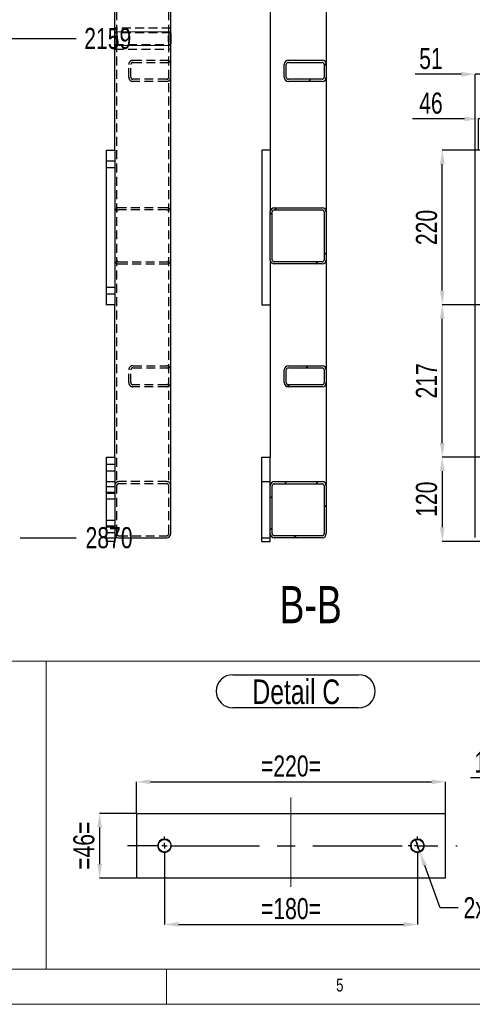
# Model space of a CAD drawing. Header units: millimetres. Extents: x 5 to 589, y 5 to 415.
# Tile 2 of 15: x 176 to 241, y 5 to 145. Entities that reach past the tile are written whole.
import ezdxf

# ---------------------------------------------------------------- set-up
doc = ezdxf.new("R2010")
doc.units = ezdxf.units.MM
doc.header["$PDSIZE"] = -1
doc.linetypes.add('CENTERX2', pattern=[20.32, 12.7, -2.54, 2.54, -2.54])
doc.linetypes.add('HIDDEN', pattern=[1.905, 1.27, -0.635])
for name, color, linetype in [('COTES', 1, 'Continuous'), ('NOTES', 6, 'Continuous'), ('TRAIT-FINS', 9, 'Continuous'), ('TRAIT-MIXTES', 3, 'CENTERX2'), ('TRAIT-TIRET', 2, 'HIDDEN')]:
    doc.layers.add(name, color=color, linetype=linetype)
doc.layers.add('TRAIT-FORT', color=4, linetype='Continuous', lineweight=25)
doc.styles.add('SLDTEXTSTYLE0', font='TXT', dxfattribs={"width": 0.75})
doc.dimstyles.new('SLDDIMSTYLE1', dxfattribs={"dimtxt": 3, "dimasz": 2, "dimexe": 0, "dimexo": 0.0625, "dimgap": 0.75, "dimtad": 0, "dimtih": 1, "dimtoh": 1, "dimdec": 0, "dimlfac": 10, "dimrnd": 1e-09, "dimzin": 12, "dimdsep": 46, "dimtxsty": 'SLDTEXTSTYLE0', "dimsah": 1, "dimcen": 0.09, "dimadec": 0, "dimazin": 3, "dimtfac": 1, "dimtdec": 0, "dimtofl": 0, "dimtmove": 0, "dimatfit": 3, "dimfxl": 1, "dimfrac": 2, "dimtolj": 1, "dimtzin": 12, "dimarcsym": 0})
doc.dimstyles.new('SLDDIMSTYLE2', dxfattribs={"dimtxt": 3, "dimasz": 2, "dimexe": 0, "dimexo": 0.0625, "dimgap": 0.75, "dimtad": 1, "dimdec": 0, "dimlfac": 10, "dimrnd": 1e-09, "dimzin": 12, "dimdsep": 46, "dimtxsty": 'SLDTEXTSTYLE0', "dimsah": 1, "dimcen": 0.09, "dimadec": 0, "dimazin": 3, "dimtfac": 1, "dimtdec": 0, "dimtofl": 0, "dimtmove": 0, "dimatfit": 3, "dimfxl": 1, "dimfrac": 2, "dimtolj": 1, "dimtzin": 12, "dimarcsym": 0})
doc.dimstyles.new('SLDDIMSTYLE4', dxfattribs={"dimtxt": 3, "dimasz": 2, "dimexe": 0, "dimexo": 0.0625, "dimgap": 0.75, "dimtad": 0, "dimtih": 1, "dimtoh": 1, "dimdec": 0, "dimlfac": 5, "dimrnd": 1e-09, "dimzin": 12, "dimdsep": 46, "dimtxsty": 'SLDTEXTSTYLE0', "dimblk1": 'NONE', "dimsah": 1, "dimcen": 0, "dimadec": 0, "dimazin": 3, "dimtfac": 1, "dimtdec": 0, "dimtmove": 0, "dimatfit": 3, "dimldrblk": 'NONE', "dimfxl": 1, "dimfrac": 2, "dimtolj": 1, "dimtzin": 12, "dimarcsym": 0})
doc.dimstyles.new('SLDDIMSTYLE5', dxfattribs={"dimtxt": 3, "dimasz": 2, "dimexe": 0, "dimexo": 0.0625, "dimgap": 0.75, "dimtad": 1, "dimdec": 0, "dimlfac": 5, "dimrnd": 1e-09, "dimzin": 12, "dimdsep": 46, "dimtxsty": 'SLDTEXTSTYLE0', "dimsah": 1, "dimcen": 0.09, "dimadec": 0, "dimazin": 3, "dimtfac": 1, "dimtdec": 0, "dimtofl": 0, "dimtmove": 0, "dimatfit": 3, "dimfxl": 1, "dimfrac": 2, "dimtolj": 1, "dimtzin": 12, "dimarcsym": 0})
doc.dimstyles.new('SLDDIMSTYLE6', dxfattribs={"dimtxt": 3, "dimasz": 2, "dimexe": 0, "dimexo": 0.0625, "dimgap": 0.75, "dimtad": 1, "dimdec": 0, "dimlfac": 5, "dimrnd": 1e-09, "dimzin": 12, "dimdsep": 46, "dimtxsty": 'SLDTEXTSTYLE0', "dimsah": 1, "dimcen": 0.09, "dimadec": 0, "dimazin": 3, "dimtfac": 1, "dimtdec": 0, "dimtmove": 0, "dimatfit": 0, "dimfxl": 1, "dimfrac": 2, "dimtolj": 1, "dimtzin": 12, "dimarcsym": 0})
doc.dimstyles.new('SLDDIMSTYLE7', dxfattribs={"dimtxt": 3, "dimasz": 2, "dimexe": 0, "dimexo": 0.0625, "dimgap": 0.75, "dimtad": 1, "dimdec": 0, "dimlfac": 10, "dimrnd": 1e-09, "dimzin": 12, "dimdsep": 46, "dimtxsty": 'SLDTEXTSTYLE0', "dimsah": 1, "dimcen": 0.09, "dimadec": 0, "dimazin": 3, "dimtfac": 1, "dimtdec": 0, "dimtmove": 0, "dimatfit": 0, "dimfxl": 1, "dimfrac": 2, "dimtolj": 1, "dimtzin": 12, "dimarcsym": 0})
pattern_1 = [(45, (0, 0), (-13.4704, 13.4704), []), (45, (4.49, 0), (-13.4704, 13.4704), []), (45, (8.98, 0), (-13.4704, 13.4704), []), (45, (13.47, 0), (-13.4704, 13.4704), [])]

# ---------------------------------------------------------------- blocks, each defined once
blk = doc.blocks.new('_D_5')
at = {"layer": 'COTES', "color": 0, "lineweight": -2, "transparency": 16777216}
blk.add_line((69.12, 142.52), (184.16, 142.52), dxfattribs=at)
at = {"layer": 'Defpoints', "color": 0, "transparency": 16777216}
for p in [(176.13, 358.43), (69.05, 142.52), (184.16, 142.52)]:
    blk.add_point(p, dxfattribs=at)
at = {"layer": 'COTES', "color": 0, "transparency": 16777216, "insert": (188.66, 142.52), "char_height": 3, "attachment_point": 5, "style": 'SLDTEXTSTYLE0'}
blk.add_mtext('\\A1;2159', dxfattribs=at)
blk = doc.blocks.new('_D_6')
at = {"layer": 'COTES', "color": 0, "lineweight": -2, "transparency": 16777216}
blk.add_line((176.19, 71.43), (184.16, 71.43), dxfattribs=at)
at = {"layer": 'Defpoints', "color": 0, "transparency": 16777216}
for p in [(176.13, 358.43), (176.13, 71.43), (184.16, 71.43)]:
    blk.add_point(p, dxfattribs=at)
at = {"layer": 'COTES', "color": 0, "transparency": 16777216, "insert": (188.85, 71.43), "char_height": 3, "attachment_point": 5, "style": 'SLDTEXTSTYLE0'}
blk.add_mtext('\\A1;2870', dxfattribs=at)
blk = doc.blocks.new('_D_32')
at = {"layer": 'COTES', "color": 0, "lineweight": -2, "transparency": 16777216}
for p, q in [((232.4, 28.52), (233.09, 26.65)), ((235.98, 18.76), (233.78, 24.77)), ((238.55, 18.76), (235.98, 18.76))]:
    blk.add_line(p, q, dxfattribs=at)
at = {"layer": 'COTES', "color": 0, "transparency": 16777216}
blk.add_solid([(234.09, 24.88), (233.46, 24.65), (233.09, 26.65)], dxfattribs=at)
at = {"layer": 'Defpoints', "color": 0, "transparency": 16777216}
for p in [(232.4, 28.52), (233.09, 26.65)]:
    blk.add_point(p, dxfattribs=at)
at = {"layer": 'COTES', "color": 0, "transparency": 16777216, "insert": (239.3, 20.26), "char_height": 3, "attachment_point": 1, "style": 'SLDTEXTSTYLE0'}
blk.add_mtext('\\A1;2x M10', dxfattribs=at)
blk = doc.blocks.new('_NONE')
blk = doc.blocks.new('_D_33')
at = {"layer": 'COTES', "color": 0, "lineweight": -2, "transparency": 16777216}
for p, q in [((192.74, 32.25), (192.74, 36.69)), ((194.74, 36.69), (234.74, 36.69)), ((236.74, 32.25), (236.74, 36.69))]:
    blk.add_line(p, q, dxfattribs=at)
at = {"layer": 'COTES', "color": 0, "transparency": 16777216}
for points in [[(194.74, 37.02), (194.74, 36.35), (192.74, 36.69)], [(234.74, 37.02), (234.74, 36.35), (236.74, 36.69)]]:
    blk.add_solid(points, dxfattribs=at)
at = {"layer": 'Defpoints', "color": 0, "transparency": 16777216}
for p in [(236.74, 36.69), (192.74, 32.18), (236.74, 32.18)]:
    blk.add_point(p, dxfattribs=at)
at = {"layer": 'COTES', "color": 0, "transparency": 16777216, "insert": (214.74, 40.44), "char_height": 3, "attachment_point": 2, "style": 'SLDTEXTSTYLE0'}
blk.add_mtext('\\A1;=220=', dxfattribs=at)
blk = doc.blocks.new('_D_34')
at = {"layer": 'COTES', "color": 0, "lineweight": -2, "transparency": 16777216}
for p, q in [((196.74, 26.22), (196.74, 16.38)), ((232.74, 26.22), (232.74, 16.38)), ((198.74, 16.38), (230.74, 16.38))]:
    blk.add_line(p, q, dxfattribs=at)
at = {"layer": 'COTES', "color": 0, "transparency": 16777216}
for points in [[(198.74, 16.72), (198.74, 16.05), (196.74, 16.38)], [(230.74, 16.72), (230.74, 16.05), (232.74, 16.38)]]:
    blk.add_solid(points, dxfattribs=at)
at = {"layer": 'Defpoints', "color": 0, "transparency": 16777216}
for p in [(196.74, 26.28), (232.74, 26.28), (232.74, 16.38)]:
    blk.add_point(p, dxfattribs=at)
at = {"layer": 'COTES', "color": 0, "transparency": 16777216, "insert": (214.74, 20.13), "char_height": 3, "attachment_point": 2, "style": 'SLDTEXTSTYLE0'}
blk.add_mtext('\\A1;=180=', dxfattribs=at)
blk = doc.blocks.new('_D_35')
at = {"layer": 'COTES', "color": 0, "lineweight": -2, "transparency": 16777216}
for p, q in [((192.68, 32.18), (187.51, 32.18)), ((187.51, 30.18), (187.51, 24.98)), ((192.68, 22.98), (187.51, 22.98))]:
    blk.add_line(p, q, dxfattribs=at)
at = {"layer": 'COTES', "color": 0, "transparency": 16777216}
for points in [[(187.17, 30.18), (187.84, 30.18), (187.51, 32.18)], [(187.17, 24.98), (187.84, 24.98), (187.51, 22.98)]]:
    blk.add_solid(points, dxfattribs=at)
at = {"layer": 'Defpoints', "color": 0, "transparency": 16777216}
for p in [(192.74, 32.18), (187.51, 22.98), (192.74, 22.98)]:
    blk.add_point(p, dxfattribs=at)
at = {"layer": 'COTES', "color": 0, "transparency": 16777216, "insert": (183.76, 27.58), "char_height": 3, "attachment_point": 2, "rotation": 90, "style": 'SLDTEXTSTYLE0'}
blk.add_mtext('\\A1;=46=', dxfattribs=at)
blk = doc.blocks.new('SW_NOTE_6')
at = {"layer": 'NOTES', "color": 0}
for p, q in [((-0.24, 5.19), (17.67, 5.19)), ((17.67, 0.47), (-0.24, 0.47))]:
    blk.add_line(p, q, dxfattribs=at)
for centre, start, end in [((-0.24, 2.83), 90, 270), ((17.67, 2.83), 270, 90)]:
    blk.add_arc(centre, 2.36, start, end, dxfattribs=at)
at = {"layer": 'NOTES', "color": 0, "insert": (8.8, 4.51), "char_height": 3.5, "attachment_point": 2, "style": 'SLDTEXTSTYLE0'}
blk.add_mtext('Detail C', dxfattribs=at)
blk = doc.blocks.new('SW_CENTERMARKSYMBOL_5')
at = {"layer": 'TRAIT-MIXTES', "color": 0}
for p, q in [((-0.8, 0), (-5.27, 0)), ((0, 0), (-0.4, 0)), ((0, 0.8), (0, 1.3)), ((0, 0), (0, 0.4)), ((0, 0), (0, -0.4)), ((0, 0), (0.4, 0)), ((0.8, 0), (41.65, 0)), ((0, -0.8), (0, -1.3))]:
    blk.add_line(p, q, dxfattribs=at)
blk = doc.blocks.new('SW_CENTERMARKSYMBOL_6')
at = {"layer": 'TRAIT-MIXTES', "color": 0}
for p, q in [((-0.8, 0), (-1.3, 0)), ((0, 0), (-0.4, 0)), ((0, 0.8), (0, 1.3)), ((0, 0), (0, 0.4)), ((0, 0), (0, -0.4)), ((0, 0), (0.4, 0)), ((0.8, 0), (1.3, 0)), ((0, -0.8), (0, -1.3))]:
    blk.add_line(p, q, dxfattribs=at)
blk = doc.blocks.new('_D_53')
at = {"layer": 'COTES', "color": 0, "lineweight": -2, "transparency": 16777216}
for p, q in [((246.77, 37.25), (240.27, 37.25)), ((248.77, 32.25), (248.77, 37.25)), ((251.17, 37.25), (248.77, 37.25)), ((251.17, 32.25), (251.17, 37.25)), ((253.17, 37.25), (255.17, 37.25))]:
    blk.add_line(p, q, dxfattribs=at)
at = {"layer": 'COTES', "color": 0, "transparency": 16777216}
for points in [[(246.77, 37.59), (246.77, 36.92), (248.77, 37.25)], [(253.17, 37.59), (253.17, 36.92), (251.17, 37.25)]]:
    blk.add_solid(points, dxfattribs=at)
at = {"layer": 'Defpoints', "color": 0, "transparency": 16777216}
for p in [(248.77, 37.25), (248.77, 32.18), (251.17, 32.18)]:
    blk.add_point(p, dxfattribs=at)
at = {"layer": 'COTES', "color": 0, "transparency": 16777216, "insert": (242.52, 41), "char_height": 3, "attachment_point": 2, "style": 'SLDTEXTSTYLE0'}
blk.add_mtext('\\A1;12', dxfattribs=at)
blk = doc.blocks.new('_D_73')
at = {"layer": 'COTES', "color": 0, "lineweight": -2, "transparency": 16777216}
for p, q in [((344.78, 126.63), (236.27, 126.63)), ((236.27, 106.63), (236.27, 124.63)), ((344.78, 104.63), (236.27, 104.63))]:
    blk.add_line(p, q, dxfattribs=at)
at = {"layer": 'COTES', "color": 0, "transparency": 16777216}
for points in [[(235.94, 124.63), (236.6, 124.63), (236.27, 126.63)], [(235.94, 106.63), (236.6, 106.63), (236.27, 104.63)]]:
    blk.add_solid(points, dxfattribs=at)
at = {"layer": 'Defpoints', "color": 0, "transparency": 16777216}
for p in [(236.27, 126.63), (344.84, 126.63), (344.84, 104.63)]:
    blk.add_point(p, dxfattribs=at)
at = {"layer": 'COTES', "color": 0, "transparency": 16777216, "insert": (232.52, 115.63), "char_height": 3, "attachment_point": 2, "rotation": 90, "style": 'SLDTEXTSTYLE0'}
blk.add_mtext('\\A1;220', dxfattribs=at)
blk = doc.blocks.new('_D_74')
at = {"layer": 'COTES', "color": 0, "lineweight": -2, "transparency": 16777216}
for p, q in [((342.38, 82.93), (236.27, 82.93)), ((236.27, 80.93), (236.27, 72.93)), ((342.38, 70.93), (236.27, 70.93))]:
    blk.add_line(p, q, dxfattribs=at)
at = {"layer": 'COTES', "color": 0, "transparency": 16777216}
for points in [[(235.94, 80.93), (236.6, 80.93), (236.27, 82.93)], [(235.94, 72.93), (236.6, 72.93), (236.27, 70.93)]]:
    blk.add_solid(points, dxfattribs=at)
at = {"layer": 'Defpoints', "color": 0, "transparency": 16777216}
for p in [(342.44, 82.93), (236.27, 70.93), (342.44, 70.93)]:
    blk.add_point(p, dxfattribs=at)
at = {"layer": 'COTES', "color": 0, "transparency": 16777216, "insert": (232.52, 76.93), "char_height": 3, "attachment_point": 2, "rotation": 90, "style": 'SLDTEXTSTYLE0'}
blk.add_mtext('\\A1;120', dxfattribs=at)
blk = doc.blocks.new('_D_75')
at = {"layer": 'COTES', "color": 0, "lineweight": -2, "transparency": 16777216}
for p, q in [((241.38, 104.63), (236.27, 104.63)), ((236.27, 84.93), (236.27, 102.63)), ((241.38, 82.93), (236.27, 82.93))]:
    blk.add_line(p, q, dxfattribs=at)
at = {"layer": 'COTES', "color": 0, "transparency": 16777216}
for points in [[(235.94, 102.63), (236.6, 102.63), (236.27, 104.63)], [(235.94, 84.93), (236.6, 84.93), (236.27, 82.93)]]:
    blk.add_solid(points, dxfattribs=at)
at = {"layer": 'Defpoints', "color": 0, "transparency": 16777216}
for p in [(236.27, 104.63), (241.44, 104.63), (241.44, 82.93)]:
    blk.add_point(p, dxfattribs=at)
at = {"layer": 'COTES', "color": 0, "transparency": 16777216, "insert": (232.52, 93.78), "char_height": 3, "attachment_point": 2, "rotation": 90, "style": 'SLDTEXTSTYLE0'}
blk.add_mtext('\\A1;217', dxfattribs=at)
blk = doc.blocks.new('_D_87')
at = {"layer": 'COTES', "color": 0, "lineweight": -2, "transparency": 16777216}
for p, q in [((239.44, 131.09), (232.03, 131.09)), ((241.44, 126.69), (241.44, 131.09)), ((246.04, 131.09), (241.44, 131.09)), ((246.04, 126.69), (246.04, 131.09)), ((248.04, 131.09), (250.04, 131.09))]:
    blk.add_line(p, q, dxfattribs=at)
at = {"layer": 'COTES', "color": 0, "transparency": 16777216}
for points in [[(239.44, 131.42), (239.44, 130.75), (241.44, 131.09)], [(248.04, 131.42), (248.04, 130.75), (246.04, 131.09)]]:
    blk.add_solid(points, dxfattribs=at)
at = {"layer": 'Defpoints', "color": 0, "transparency": 16777216}
for p in [(241.44, 131.09), (241.44, 126.63), (246.04, 126.63)]:
    blk.add_point(p, dxfattribs=at)
at = {"layer": 'COTES', "color": 0, "transparency": 16777216, "insert": (234.66, 134.84), "char_height": 3, "attachment_point": 2, "style": 'SLDTEXTSTYLE0'}
blk.add_mtext('\\A1;46', dxfattribs=at)
blk = doc.blocks.new('_D_90')
at = {"layer": 'COTES', "color": 0, "lineweight": -2, "transparency": 16777216}
for p, q in [((238.94, 137.45), (232.41, 137.45)), ((240.94, 71.49), (240.94, 137.45)), ((246.04, 137.45), (240.94, 137.45)), ((246.04, 126.69), (246.04, 137.45)), ((248.04, 137.45), (250.04, 137.45))]:
    blk.add_line(p, q, dxfattribs=at)
at = {"layer": 'COTES', "color": 0, "transparency": 16777216}
for points in [[(238.94, 137.79), (238.94, 137.12), (240.94, 137.45)], [(248.04, 137.79), (248.04, 137.12), (246.04, 137.45)]]:
    blk.add_solid(points, dxfattribs=at)
at = {"layer": 'Defpoints', "color": 0, "transparency": 16777216}
for p in [(240.94, 137.45), (246.04, 126.63), (240.94, 71.43)]:
    blk.add_point(p, dxfattribs=at)
at = {"layer": 'COTES', "color": 0, "transparency": 16777216, "insert": (234.66, 141.2), "char_height": 3, "attachment_point": 2, "style": 'SLDTEXTSTYLE0'}
blk.add_mtext('\\A1;51', dxfattribs=at)

msp = doc.modelspace()

# ---------------------------------------------------------------- hatches: boundary and pattern name
at = {"layer": 'TRAIT-FINS'}
h = msp.add_hatch(dxfattribs=at)
h.set_pattern_fill('DIN 201 ACIER ET FONTE', color=256, style=0, pattern_type=2)
h.set_pattern_definition(pattern_1)
edge = h.paths.add_edge_path(flags=0)
edge.add_arc((219.17, 138.83), 0.6, 0, 90)
edge.add_line((219.17, 139.43), (214.37, 139.43))
edge.add_arc((214.37, 138.83), 0.6, 90, 180)
edge.add_line((213.77, 138.83), (213.77, 137.03))
edge.add_arc((214.37, 137.03), 0.6, 180, 270)
edge.add_line((214.37, 136.43), (219.17, 136.43))
edge.add_arc((219.17, 137.03), 0.6, 270, 360)
edge.add_line((219.77, 137.03), (219.77, 138.83))
edge = h.paths.add_edge_path(flags=0)
edge.add_line((219.47, 138.83), (219.47, 137.03))
edge.add_arc((219.17, 137.03), 0.3, 270, 360, ccw=False)
edge.add_line((219.17, 136.73), (214.37, 136.73))
edge.add_arc((214.37, 137.03), 0.3, 180, 270, ccw=False)
edge.add_line((214.07, 137.03), (214.07, 138.83))
edge.add_arc((214.37, 138.83), 0.3, 90, 180, ccw=False)
edge.add_line((214.37, 139.13), (219.17, 139.13))
edge.add_arc((219.17, 138.83), 0.3, 0, 90, ccw=False)
h = msp.add_hatch(dxfattribs=at)
h.set_pattern_fill('DIN 201 ACIER ET FONTE', color=256, style=0, pattern_type=2)
h.set_pattern_definition(pattern_1)
edge = h.paths.add_edge_path(flags=0)
edge.add_arc((219.17, 117.83), 0.6, 0, 90)
edge.add_line((219.17, 118.43), (212.37, 118.43))
edge.add_arc((212.37, 117.83), 0.6, 90, 180)
edge.add_line((211.77, 117.83), (211.77, 111.03))
edge.add_arc((212.37, 111.03), 0.6, 180, 270)
edge.add_line((212.37, 110.43), (219.17, 110.43))
edge.add_arc((219.17, 111.03), 0.6, 270, 360)
edge.add_line((219.77, 111.03), (219.77, 117.83))
edge = h.paths.add_edge_path(flags=0)
edge.add_line((212.37, 118.13), (219.17, 118.13))
edge.add_arc((219.17, 117.83), 0.3, 0, 90, ccw=False)
edge.add_line((219.47, 117.83), (219.47, 111.03))
edge.add_arc((219.17, 111.03), 0.3, 270, 360, ccw=False)
edge.add_line((219.17, 110.73), (212.37, 110.73))
edge.add_arc((212.37, 111.03), 0.3, 180, 270, ccw=False)
edge.add_line((212.07, 111.03), (212.07, 117.83))
edge.add_arc((212.37, 117.83), 0.3, 90, 180, ccw=False)
h = msp.add_hatch(dxfattribs=at)
h.set_pattern_fill('DIN 201 ACIER ET FONTE', color=256, style=0, pattern_type=2)
h.set_pattern_definition(pattern_1)
edge = h.paths.add_edge_path(flags=0)
edge.add_arc((219.17, 95.33), 0.6, 0, 90)
edge.add_line((219.17, 95.93), (214.37, 95.93))
edge.add_arc((214.37, 95.33), 0.6, 90, 180)
edge.add_line((213.77, 95.33), (213.77, 93.53))
edge.add_arc((214.37, 93.53), 0.6, 180, 270)
edge.add_line((214.37, 92.93), (219.17, 92.93))
edge.add_arc((219.17, 93.53), 0.6, 270, 360)
edge.add_line((219.77, 93.53), (219.77, 95.33))
edge = h.paths.add_edge_path(flags=0)
edge.add_line((219.47, 95.33), (219.47, 93.53))
edge.add_arc((219.17, 93.53), 0.3, 270, 360, ccw=False)
edge.add_line((219.17, 93.23), (214.37, 93.23))
edge.add_arc((214.37, 93.53), 0.3, 180, 270, ccw=False)
edge.add_line((214.07, 93.53), (214.07, 95.33))
edge.add_arc((214.37, 95.33), 0.3, 90, 180, ccw=False)
edge.add_line((214.37, 95.63), (219.17, 95.63))
edge.add_arc((219.17, 95.33), 0.3, 0, 90, ccw=False)
h = msp.add_hatch(dxfattribs=at)
h.set_pattern_fill('DIN 201 ACIER ET FONTE', color=256, style=0, pattern_type=2)
h.set_pattern_definition(pattern_1)
edge = h.paths.add_edge_path(flags=0)
edge.add_arc((212.37, 72.03), 0.6, 180, 270)
edge.add_line((212.37, 71.43), (219.17, 71.43))
edge.add_arc((219.17, 72.03), 0.6, 270, 360)
edge.add_line((219.77, 72.03), (219.77, 78.83))
edge.add_arc((219.17, 78.83), 0.6, 0, 90)
edge.add_line((219.17, 79.43), (212.37, 79.43))
edge.add_arc((212.37, 78.83), 0.6, 90, 180)
edge.add_line((211.77, 78.83), (211.77, 72.03))
edge = h.paths.add_edge_path(flags=0)
edge.add_line((219.17, 71.73), (212.37, 71.73))
edge.add_arc((212.37, 72.03), 0.3, 180, 270, ccw=False)
edge.add_line((212.07, 72.03), (212.07, 78.83))
edge.add_arc((212.37, 78.83), 0.3, 90, 180, ccw=False)
edge.add_line((212.37, 79.13), (219.17, 79.13))
edge.add_arc((219.17, 78.83), 0.3, 0, 90, ccw=False)
edge.add_line((219.47, 78.83), (219.47, 72.03))
edge.add_arc((219.17, 72.03), 0.3, 270, 360, ccw=False)

# ---------------------------------------------------------------- linework, layer by layer
at = {"lineweight": 18}
for p, q in [((101.17, 53.87), (256.32, 53.87)), ((179.91, 53.87), (179.91, 10)), ((10, 10), (584, 10)), ((101.17, 10), (256.32, 10)), ((197, 10), (197, 5)), ((5, 5), (589, 5))]:
    msp.add_line(p, q, dxfattribs=at)
at = {"layer": 'TRAIT-FINS', "lineweight": 18}
for p, q in [((197.65, 143.47), (189.65, 143.47)), ((197.65, 141.56), (189.65, 141.56)), ((188.45, 81.93), (189.65, 81.93)), ((188.45, 81.93), (189.65, 81.93)), ((188.45, 80.93), (189.65, 80.93)), ((188.45, 80.93), (189.65, 80.93)), ((188.45, 77.93), (189.65, 77.93)), ((188.45, 76.93), (189.65, 76.93)), ((188.45, 73.93), (189.65, 73.93)), ((188.45, 72.93), (189.65, 72.93))]:
    msp.add_line(p, q, dxfattribs=at)
for centre in [(196.74, 27.58), (232.74, 27.58)]:
    msp.add_circle(centre, 1, dxfattribs=at)
at = {"layer": 'TRAIT-FORT', "lineweight": 25}
for p, q in [((197.65, 143.23), (197.65, 357.83)), ((211.77, 215.93), (211.77, 117.83)), ((189.65, 143.23), (189.65, 161.73)), ((219.77, 159.03), (219.77, 138.83)), ((189.65, 141.81), (189.65, 143.23)), ((197.65, 143.23), (197.65, 141.8)), ((189.65, 126.63), (189.65, 141.81)), ((197.65, 72.03), (197.65, 141.81)), ((213.77, 137.03), (213.77, 138.83)), ((214.07, 137.03), (214.07, 138.83)), ((214.37, 139.43), (219.17, 139.43)), ((214.37, 139.13), (219.17, 139.13)), ((219.47, 138.83), (219.47, 137.03)), ((219.77, 138.83), (219.77, 137.03)), ((219.17, 136.73), (214.37, 136.73)), ((219.17, 136.43), (214.37, 136.43)), ((219.77, 137.03), (219.77, 117.83)), ((188.45, 126.63), (188.45, 104.63)), ((188.45, 126.63), (189.65, 126.63)), ((189.65, 126.63), (189.65, 104.63)), ((211.77, 126.63), (210.57, 126.63)), ((210.57, 126.63), (210.57, 104.63)), ((211.77, 111.03), (211.77, 117.83)), ((212.07, 111.03), (212.07, 117.83)), ((212.37, 118.43), (219.17, 118.43)), ((212.37, 118.13), (219.17, 118.13)), ((219.47, 117.83), (219.47, 111.03)), ((219.77, 117.83), (219.77, 111.03)), ((211.77, 111.03), (211.77, 82.93)), ((219.77, 111.03), (219.77, 95.33)), ((219.17, 110.73), (212.37, 110.73)), ((219.17, 110.43), (212.37, 110.43)), ((189.65, 104.63), (188.45, 104.63)), ((189.65, 82.93), (189.65, 104.63)), ((210.57, 104.63), (211.77, 104.63)), ((214.37, 95.93), (219.17, 95.93)), ((214.37, 95.63), (219.17, 95.63)), ((213.77, 93.53), (213.77, 95.33)), ((214.07, 93.53), (214.07, 95.33)), ((219.47, 95.33), (219.47, 93.53)), ((219.77, 95.33), (219.77, 93.53)), ((219.17, 93.23), (214.37, 93.23)), ((219.17, 92.93), (214.37, 92.93)), ((219.77, 93.53), (219.77, 78.83)), ((188.45, 82.93), (189.65, 82.93)), ((188.45, 82.93), (188.45, 70.93)), ((189.65, 82.93), (189.65, 70.93)), ((210.57, 79.43), (210.57, 82.93)), ((210.57, 82.93), (211.77, 82.93)), ((211.77, 79.43), (211.77, 82.93)), ((210.57, 79.43), (211.77, 79.43)), ((210.57, 71.43), (210.57, 79.43)), ((211.77, 78.83), (211.77, 79.43)), ((211.77, 72.03), (211.77, 78.83)), ((212.07, 72.03), (212.07, 78.83)), ((212.37, 79.43), (219.17, 79.43)), ((212.37, 79.13), (219.17, 79.13)), ((219.47, 78.83), (219.47, 72.03)), ((219.77, 78.83), (219.77, 72.03)), ((211.77, 71.43), (211.77, 72.03)), ((219.17, 71.73), (212.37, 71.73)), ((189.65, 70.93), (188.45, 70.93)), ((190.25, 71.43), (197.05, 71.43)), ((210.57, 70.93), (210.57, 71.43)), ((210.57, 71.43), (211.77, 71.43)), ((210.57, 70.93), (211.77, 70.93)), ((211.77, 70.93), (211.77, 71.43)), ((219.17, 71.43), (212.37, 71.43)), ((192.74, 32.18), (192.74, 22.98)), ((192.74, 32.18), (236.74, 32.18)), ((236.74, 22.98), (236.74, 32.18)), ((236.74, 22.98), (192.74, 22.98))]:
    msp.add_line(p, q, dxfattribs=at)
for centre in [(196.74, 27.58), (232.74, 27.58)]:
    msp.add_circle(centre, 0.9, dxfattribs=at)
for centre, radius, start, end in [((214.37, 138.83), 0.6, 90, 180), ((214.37, 138.83), 0.3, 90, 180), ((219.17, 138.83), 0.6, 0, 90), ((219.17, 138.83), 0.3, 0, 90), ((214.37, 137.03), 0.6, 180, 270), ((214.37, 137.03), 0.3, 180, 270), ((219.17, 137.03), 0.3, 270, 0), ((219.17, 137.03), 0.6, 270, 0), ((212.37, 117.83), 0.6, 90, 180), ((212.37, 117.83), 0.3, 90, 180), ((219.17, 117.83), 0.6, 0, 90), ((219.17, 117.83), 0.3, 0, 90), ((212.37, 111.03), 0.6, 180, 270), ((212.37, 111.03), 0.3, 180, 270), ((219.17, 111.03), 0.6, 270, 0), ((219.17, 111.03), 0.3, 270, 0), ((214.37, 95.33), 0.6, 90, 180), ((214.37, 95.33), 0.3, 90, 180), ((219.17, 95.33), 0.6, 0, 90), ((219.17, 95.33), 0.3, 0, 90), ((214.37, 93.53), 0.6, 180, 270), ((214.37, 93.53), 0.3, 180, 270), ((219.17, 93.53), 0.3, 270, 0), ((219.17, 93.53), 0.6, 270, 0), ((212.37, 78.83), 0.6, 90, 180), ((212.37, 78.83), 0.3, 90, 180), ((219.17, 78.83), 0.6, 0, 90), ((219.17, 78.83), 0.3, 0, 90), ((190.25, 72.03), 0.6, 180, 270), ((197.05, 72.03), 0.6, 270, 0), ((212.37, 72.03), 0.6, 180, 270), ((212.37, 72.03), 0.3, 180, 270), ((219.17, 72.03), 0.6, 270, 0), ((219.17, 72.03), 0.3, 270, 0)]:
    msp.add_arc(centre, radius, start, end, dxfattribs=at)
for points, knots in [([(189.65, 143.23), (189.66, 143.15), (189.66, 143.01), (189.68, 142.77), (189.68, 142.52), (189.68, 142.27), (189.66, 142.03), (189.66, 141.88), (189.65, 141.81)], [0, 0, 0, 0, 0.162023, 0.328428, 0.49421, 0.665027, 0.83008, 1, 1, 1, 1]), ([(197.65, 141.81), (197.65, 141.88), (197.65, 142.02), (197.63, 142.26), (197.63, 142.51), (197.63, 142.76), (197.65, 143), (197.65, 143.15), (197.65, 143.23)], [0, 0, 0, 0, 0.162024, 0.32843, 0.494213, 0.664774, 0.830079, 1, 1, 1, 1])]:
    msp.add_open_spline(points, degree=3, knots=knots, dxfattribs=at)
at = {"layer": 'TRAIT-MIXTES', "lineweight": 18}
msp.add_line((214.74, 34.45), (214.74, 21.51), dxfattribs=at)
at = {"layer": 'TRAIT-TIRET'}
for p, q in [((189.95, 143.23), (189.95, 357.83)), ((197.35, 143.23), (197.35, 357.83)), ((197.65, 144.02), (189.65, 144.02)), ((189.95, 144.02), (189.65, 144.02)), ((197.65, 143.35), (189.65, 143.35)), ((189.95, 141.8), (189.95, 143.23)), ((197.65, 144.02), (197.35, 144.02)), ((197.35, 143.23), (197.35, 141.8)), ((189.65, 141.68), (197.65, 141.68)), ((189.95, 72.03), (189.95, 141.81)), ((197.35, 72.03), (197.35, 141.81)), ((189.65, 141.02), (197.65, 141.02)), ((189.65, 141.02), (189.95, 141.02)), ((197.35, 141.02), (197.65, 141.02)), ((191.65, 137.03), (191.65, 138.83)), ((191.95, 137.03), (191.95, 138.83)), ((192.25, 139.43), (197.05, 139.43)), ((192.25, 139.13), (197.05, 139.13)), ((197.05, 136.73), (192.25, 136.73)), ((197.05, 136.43), (192.25, 136.43)), ((189.65, 125.08), (188.45, 125.08)), ((188.45, 124.18), (189.65, 124.18)), ((197.05, 118.43), (190.25, 118.43)), ((197.05, 118.13), (190.25, 118.13)), ((190.25, 110.73), (197.05, 110.73)), ((190.25, 110.43), (197.05, 110.43)), ((189.65, 107.08), (188.45, 107.08)), ((188.45, 106.18), (189.65, 106.18)), ((192.25, 95.93), (197.05, 95.93)), ((192.25, 95.63), (197.05, 95.63)), ((191.65, 93.53), (191.65, 95.33)), ((191.95, 93.53), (191.95, 95.33)), ((197.05, 93.23), (192.25, 93.23)), ((197.05, 92.93), (192.25, 92.93)), ((189.65, 81.88), (188.45, 81.88)), ((188.45, 80.98), (189.65, 80.98)), ((188.45, 79.43), (189.65, 79.43)), ((189.65, 78.68), (188.45, 78.68)), ((197.05, 79.43), (190.25, 79.43)), ((197.05, 79.13), (190.25, 79.13)), ((189.65, 77.88), (188.45, 77.88)), ((188.45, 77.78), (189.65, 77.78)), ((188.45, 76.98), (189.65, 76.98)), ((189.65, 73.88), (188.45, 73.88)), ((189.65, 73.08), (188.45, 73.08)), ((188.45, 72.98), (189.65, 72.98)), ((188.45, 72.18), (189.65, 72.18)), ((190.25, 71.73), (197.05, 71.73)), ((188.45, 71.43), (189.65, 71.43))]:
    msp.add_line(p, q, dxfattribs=at)
for centre, radius, start, end in [((192.25, 138.83), 0.6, 90, 180), ((192.25, 138.83), 0.3, 90, 180), ((197.05, 138.83), 0.6, 0, 90), ((197.05, 138.83), 0.3, 0, 90), ((192.25, 137.03), 0.6, 180, 270), ((192.25, 137.03), 0.3, 180, 270), ((197.05, 137.03), 0.6, 270, 0), ((197.05, 137.03), 0.3, 270, 0), ((190.25, 117.83), 0.6, 90, 180), ((190.25, 117.83), 0.3, 90, 180), ((197.05, 117.83), 0.6, 0, 90), ((197.05, 117.83), 0.3, 0, 90), ((190.25, 111.03), 0.6, 180, 270), ((190.25, 111.03), 0.3, 180, 270), ((197.05, 111.03), 0.6, 270, 0), ((197.05, 111.03), 0.3, 270, 0), ((192.25, 95.33), 0.6, 90, 180), ((192.25, 95.33), 0.3, 90, 180), ((197.05, 95.33), 0.6, 0, 90), ((197.05, 95.33), 0.3, 0, 90), ((192.25, 93.53), 0.6, 180, 270), ((192.25, 93.53), 0.3, 180, 270), ((197.05, 93.53), 0.6, 270, 0), ((197.05, 93.53), 0.3, 270, 0), ((190.25, 78.83), 0.6, 90, 180), ((190.25, 78.83), 0.3, 90, 180), ((197.05, 78.83), 0.6, 0, 90), ((197.05, 78.83), 0.3, 0, 90), ((190.25, 72.03), 0.3, 180, 270), ((197.05, 72.03), 0.3, 270, 0)]:
    msp.add_arc(centre, radius, start, end, dxfattribs=at)
for points, knots in [([(189.95, 143.23), (189.96, 143.16), (189.96, 143.03), (190, 142.82), (190.02, 142.59), (190.01, 142.37), (189.99, 142.15), (189.96, 141.96), (189.96, 141.85), (189.95, 141.81)], [0, 0, 0, 0, 0.144261, 0.292349, 0.446386, 0.605639, 0.749779, 0.897169, 1, 1, 1, 1]), ([(197.35, 141.81), (197.35, 141.87), (197.34, 142), (197.31, 142.21), (197.29, 142.44), (197.3, 142.67), (197.32, 142.88), (197.35, 143.07), (197.35, 143.18), (197.35, 143.23)], [0, 0, 0, 0, 0.144261, 0.29235, 0.446388, 0.605385, 0.749778, 0.897168, 1, 1, 1, 1])]:
    msp.add_open_spline(points, degree=3, knots=knots, dxfattribs=at)

# ---------------------------------------------------------------- block references
at = {"layer": 'NOTES'}
msp.add_blockref('SW_NOTE_6', (206.7, 46.75), dxfattribs=at)
at = {"layer": 'TRAIT-MIXTES'}
for name, p in [('SW_CENTERMARKSYMBOL_5', (196.74, 27.58)), ('SW_CENTERMARKSYMBOL_6', (232.74, 27.58))]:
    msp.add_blockref(name, p, dxfattribs=at)

# ---------------------------------------------------------------- texts
at = {"layer": 'NOTES', "style": 'SLDTEXTSTYLE0'}
for s, insert, char_height, attachment_point in [('B-B', (217.54, 64.56), 5.292, 2), ('5', (221.17, 8.67), 1.85, 1)]:
    msp.add_mtext(s, dxfattribs=dict(at, insert=insert, char_height=char_height, attachment_point=attachment_point))

# ---------------------------------------------------------------- dimensions: what is measured, and where the dimension line sits
at = {"layer": 'COTES'}
for feature_location, offset, picture, middle in [((69.05, 142.52), (115.11, 0), '_D_5', (188.66, 142.52)), ((176.13, 71.43), (8.03, 0), '_D_6', (188.85, 71.43))]:
    dim = msp.add_ordinate_dim(feature_location=feature_location, offset=offset, dtype=0, origin=(176.13, 358.43), dimstyle='SLDDIMSTYLE1', dxfattribs=at)
    dim.commit()
    dim.dimension.update_dxf_attribs({"geometry": picture, "text_midpoint": middle})
for base, p1, p2, dimstyle, picture, middle in [((240.94, 137.45), (246.04, 126.63), (240.94, 71.43), 'SLDDIMSTYLE7', '_D_90', (234.66, 137.45)), ((248.77, 37.25), (251.17, 32.18), (248.77, 32.18), 'SLDDIMSTYLE6', '_D_53', (242.52, 37.25))]:
    dim = msp.add_linear_dim(base=base, p1=p1, p2=p2, dimstyle=dimstyle, dxfattribs=at)
    dim.commit()
    dim.dimension.update_dxf_attribs({"geometry": picture, "text_midpoint": middle, "dimtype": 160})
for base, p1, p2, angle, dimstyle, picture, middle in [((241.44, 131.09), (246.04, 126.63), (241.44, 126.63), 0, 'SLDDIMSTYLE7', '_D_87', (234.66, 131.09)), ((236.27, 126.63), (344.84, 104.63), (344.84, 126.63), 90, 'SLDDIMSTYLE2', '_D_73', (236.27, 115.63)), ((236.27, 104.63), (241.44, 82.93), (241.44, 104.63), 90, 'SLDDIMSTYLE2', '_D_75', (236.27, 93.78)), ((236.27, 70.93), (342.44, 82.93), (342.44, 70.93), 90, 'SLDDIMSTYLE2', '_D_74', (236.27, 76.93))]:
    dim = msp.add_linear_dim(base=base, p1=p1, p2=p2, angle=angle, dimstyle=dimstyle, dxfattribs=at)
    dim.commit()
    dim.dimension.update_dxf_attribs({"geometry": picture, "text_midpoint": middle, "dimtype": 160})
for base, p1, p2, angle, dimstyle, picture, middle in [((236.74, 36.69), (192.74, 32.18), (236.74, 32.18), 0, 'SLDDIMSTYLE5', '_D_33', (214.74, 36.69)), ((187.51, 22.98), (192.74, 32.18), (192.74, 22.98), 90, 'SLDDIMSTYLE6', '_D_35', (187.51, 27.58)), ((232.74, 16.38), (196.74, 26.28), (232.74, 26.28), 0, 'SLDDIMSTYLE5', '_D_34', (214.74, 16.38))]:
    dim = msp.add_linear_dim(base=base, p1=p1, p2=p2, angle=angle, text='=<>=', dimstyle=dimstyle, dxfattribs=at)
    dim.commit()
    dim.dimension.update_dxf_attribs({"geometry": picture, "text_midpoint": middle, "dimtype": 160})
dim = msp.add_diameter_dim_2p(p1=(232.4, 28.52), p2=(233.09, 26.65), text='2x M<>', dimstyle='SLDDIMSTYLE4', override={"dimpost": '<>'}, dxfattribs=at)
dim.commit()
dim.dimension.update_dxf_attribs({"geometry": '_D_32', "text_midpoint": (245.12, 18.76), "dimtype": 163})

doc.saveas('drawing.dxf')
